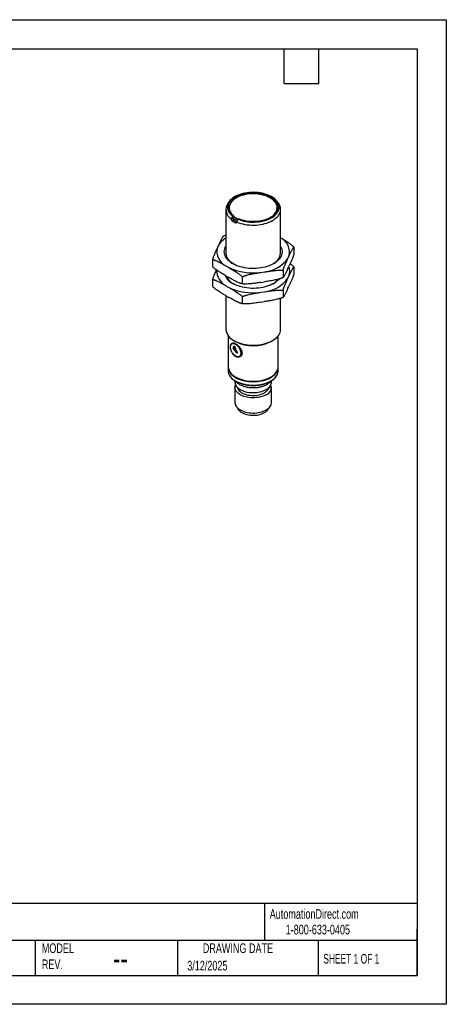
# Model space of a CAD drawing. Header units: millimetres. Extents: x 0 to 419, y 0 to 324.
# Tile 2 of 2: x 279 to 419, y 0 to 324. Entities that reach past the tile are written whole.
import ezdxf

# ---------------------------------------------------------------- set-up
doc = ezdxf.new("R2010")
doc.units = ezdxf.units.MM
doc.header["$LTSCALE"] = 1.5
doc.layers.add('TEXT', color=140, linetype='Continuous', lineweight=25)
doc.styles.add('SLDTEXTSTYLE0', font='TXT', dxfattribs={"width": 0.7})
doc.styles.add('SLDTEXTSTYLE1', font='TXT', dxfattribs={"width": 0.65})

msp = doc.modelspace()

# ---------------------------------------------------------------- linework, layer by layer
at = {"color": 7, "linetype": 'Continuous'}
for p, q in [((0, 323.85), (419.1, 323.85)), ((419.1, 323.85), (419.1, 0)), ((419.1, 0), (0, 0))]:
    msp.add_line(p, q, dxfattribs=at)
for p, q in [((347.85, 264.18), (347.39, 263.59)), ((363.83, 263.59), (363.37, 264.18)), ((346.61, 261.47), (346.61, 247.08)), ((347.71, 262.02), (347.71, 261.93)), ((348.75, 259.28), (348.97, 259.4)), ((348.97, 259.03), (348.97, 259.4)), ((349.02, 259.42), (349.02, 259.15)), ((349.06, 259.25), (349.21, 259.34)), ((363.51, 261.93), (363.51, 262.02)), ((364.61, 247.08), (364.61, 261.47)), ((348.39, 258.34), (348.85, 258.6)), ((348.39, 258.37), (348.39, 258.34)), ((349.13, 257.95), (348.71, 257.7)), ((348.85, 258.56), (348.85, 258.73)), ((349.84, 257.05), (350.23, 257.28)), ((350.23, 257.28), (350.23, 257.31)), ((350.59, 258.22), (350.81, 258.34)), ((350.98, 258.32), (350.93, 258.29)), ((350.98, 258.27), (350.98, 258.32)), ((346.61, 252.98), (345.81, 252.7)), ((344.19, 249.65), (343.85, 248.93)), ((369, 249.11), (369, 246.76)), ((342.23, 244.97), (342.23, 242.62)), ((367.03, 245.34), (367.37, 246.07)), ((346.66, 242.87), (347.59, 242.33)), ((358.09, 240.71), (359.35, 240.9)), ((365.41, 241.39), (365.41, 239.03)), ((367.03, 242.07), (367.37, 242.8)), ((369, 242.58), (369, 240.22)), ((342.23, 238.44), (342.23, 236.08)), ((346.66, 239.6), (347.59, 239.07)), ((352.02, 239.32), (352.02, 236.96)), ((358.09, 237.44), (359.35, 237.64)), ((367.03, 238.81), (367.37, 239.54)), ((346.66, 236.33), (347.59, 235.8)), ((358.09, 234.18), (359.35, 234.37)), ((365.41, 234.85), (365.41, 232.5)), ((367.03, 235.54), (367.37, 236.27)), ((346.61, 233.1), (346.61, 222.01)), ((346.66, 233.07), (347.59, 232.53)), ((352.02, 232.78), (352.02, 230.43)), ((358.09, 230.91), (359.35, 231.11)), ((364.61, 222.01), (364.61, 232.21)), ((347.41, 219.86), (347.41, 209.68)), ((348.87, 217.37), (348.61, 217.23)), ((349.25, 218.33), (349.81, 218.01)), ((361.41, 218.01), (361.98, 218.33)), ((363.81, 209.68), (363.81, 219.86)), ((349.04, 216.25), (349.03, 215.58)), ((349.03, 215.58), (349.26, 215.7)), ((349.14, 216.32), (349.1, 216.3)), ((349.11, 215.96), (349.42, 216.12)), ((349.26, 215.7), (349.11, 215.96)), ((349.2, 216.34), (349.24, 216.36)), ((349.79, 215.98), (349.2, 216.34)), ((349.83, 216), (349.24, 216.36)), ((349.26, 215.7), (349.29, 215.72)), ((350.17, 214.15), (349.29, 215.72)), ((349.42, 216.12), (349.56, 215.86)), ((349.56, 215.86), (349.79, 215.98)), ((349.6, 215.88), (350.48, 214.31)), ((349.79, 215.98), (349.83, 216)), ((350.47, 214.32), (350.17, 214.15)), ((350.48, 214.31), (350.17, 214.15)), ((351.01, 213.07), (351.27, 213.22)), ((347.41, 209.51), (347.41, 208.37)), ((363.81, 208.37), (363.81, 209.51)), ((349.61, 205.08), (349.61, 204.64)), ((349.81, 206.33), (349.95, 206.25)), ((361.27, 206.25), (361.41, 206.33)), ((361.61, 204.64), (361.61, 205.08)), ((349.61, 202.95), (349.61, 197.94)), ((361.61, 197.94), (361.61, 202.95))]:
    msp.add_line(p, q)
at = {"flags": 128}
for points in [[(350.59, 258.22), (351.19, 257.99), (351.83, 257.78), (352.49, 257.61), (353.18, 257.48), (353.88, 257.37), (354.6, 257.31), (355.32, 257.27), (356.05, 257.28), (356.77, 257.32), (357.48, 257.39), (358.18, 257.5), (358.86, 257.65), (359.52, 257.82), (360.15, 258.03), (360.75, 258.27), (361.31, 258.54), (361.82, 258.83), (362.29, 259.15), (362.72, 259.49), (363.09, 259.85), (363.41, 260.22), (363.67, 260.61), (363.87, 261.02), (364.01, 261.43), (364.09, 261.84), (364.11, 262.26), (364.07, 262.68), (363.96, 263.09), (363.8, 263.5), (363.57, 263.9), (363.29, 264.29), (362.95, 264.66), (362.56, 265.01), (362.11, 265.34), (361.62, 265.65), (361.09, 265.93), (360.51, 266.19), (359.9, 266.41), (359.26, 266.61), (358.59, 266.77), (357.9, 266.9), (357.2, 267), (356.48, 267.06), (355.76, 267.09), (355.03, 267.07), (354.31, 267.03), (353.6, 266.95), (352.9, 266.83), (352.22, 266.68), (351.57, 266.5), (350.95, 266.28), (350.36, 266.04), (349.81, 265.76), (349.3, 265.47), (348.84, 265.14), (348.42, 264.8), (348.06, 264.44), (347.76, 264.06), (347.51, 263.66), (347.32, 263.26), (347.19, 262.85), (347.12, 262.43), (347.12, 262.01), (347.17, 261.59), (347.29, 261.18), (347.47, 260.77), (347.7, 260.38), (348, 260), (348.35, 259.63), (348.75, 259.28)], [(348.97, 259.4), (348.58, 259.75), (348.24, 260.11), (347.96, 260.48), (347.73, 260.87), (347.56, 261.27), (347.46, 261.67), (347.41, 262.08), (347.43, 262.49), (347.51, 262.89), (347.64, 263.3), (347.84, 263.69), (348.09, 264.07), (348.41, 264.44), (348.77, 264.79), (349.19, 265.12), (349.65, 265.43), (350.16, 265.71), (350.71, 265.97), (351.29, 266.2), (351.91, 266.4), (352.56, 266.57), (353.23, 266.71), (353.91, 266.81), (354.61, 266.88), (355.32, 266.91), (356.03, 266.91), (356.73, 266.87), (357.43, 266.79), (358.11, 266.69), (358.78, 266.55), (359.42, 266.37), (360.03, 266.17), (360.61, 265.93), (361.15, 265.67), (361.65, 265.38), (362.11, 265.07), (362.52, 264.73), (362.87, 264.38), (363.18, 264.01), (363.42, 263.62), (363.61, 263.23), (363.73, 262.83), (363.8, 262.42), (363.81, 262.01), (363.75, 261.6), (363.63, 261.2), (363.46, 260.8), (363.22, 260.42), (362.93, 260.04), (362.58, 259.69), (362.18, 259.35), (361.74, 259.03), (361.24, 258.74), (360.71, 258.47), (360.13, 258.23), (359.53, 258.02), (358.89, 257.84), (358.23, 257.69), (357.55, 257.58), (356.85, 257.5), (356.15, 257.46), (355.44, 257.45), (354.73, 257.47), (354.03, 257.53), (353.34, 257.63), (352.67, 257.76), (352.02, 257.92), (351.4, 258.12), (350.81, 258.34)], [(350.98, 258.32), (351.57, 258.1), (352.19, 257.91), (352.83, 257.75), (353.5, 257.62), (354.19, 257.53), (354.88, 257.47), (355.59, 257.46), (356.29, 257.47), (356.99, 257.52), (357.67, 257.61), (358.34, 257.74), (358.99, 257.89), (359.61, 258.08), (360.2, 258.3), (360.75, 258.55), (361.27, 258.83), (361.74, 259.13), (362.15, 259.46), (362.52, 259.81), (362.84, 260.17), (363.09, 260.55), (363.29, 260.94), (363.42, 261.34), (363.5, 261.74), (363.51, 262.15), (363.46, 262.55), (363.34, 262.95), (363.17, 263.34), (362.93, 263.73), (362.64, 264.1), (362.29, 264.45), (361.89, 264.78), (361.44, 265.09), (360.94, 265.38), (360.4, 265.64), (359.83, 265.87), (359.22, 266.07), (358.58, 266.24), (357.91, 266.38), (357.23, 266.48), (356.54, 266.54), (355.84, 266.57), (355.13, 266.57), (354.43, 266.53), (353.74, 266.45), (353.07, 266.33), (352.41, 266.19), (351.78, 266.01), (351.19, 265.79), (350.62, 265.55), (350.1, 265.28), (349.61, 264.98), (349.18, 264.67), (348.8, 264.32), (348.47, 263.97), (348.2, 263.59), (347.98, 263.21), (347.83, 262.81), (347.74, 262.41), (347.71, 262), (347.74, 261.6), (347.84, 261.19), (348, 260.8), (348.22, 260.41), (348.49, 260.04), (348.82, 259.68), (349.21, 259.34)], [(350.23, 257.31), (350.85, 257.06), (351.5, 256.85), (352.18, 256.67), (352.89, 256.52), (353.61, 256.41), (354.35, 256.33), (355.09, 256.28), (355.84, 256.28), (356.59, 256.31), (357.33, 256.37), (358.06, 256.47), (358.77, 256.61), (359.46, 256.77), (360.12, 256.98), (360.75, 257.21), (361.35, 257.47), (361.91, 257.76), (362.42, 258.07), (362.88, 258.41), (363.3, 258.77), (363.66, 259.15), (363.97, 259.54), (364.22, 259.95), (364.41, 260.37), (364.53, 260.8), (364.6, 261.23), (364.61, 261.66), (364.55, 262.09), (364.43, 262.52), (364.25, 262.94), (364, 263.35), (363.83, 263.59)], [(348.97, 259.4), (348.97, 259.4), (348.97, 259.4)], [(348.89, 243.62), (348.37, 243.94), (347.9, 244.29), (347.47, 244.66), (347.1, 245.05), (346.79, 245.45), (346.53, 245.86), (346.34, 246.29), (346.2, 246.73), (346.12, 247.17), (346.1, 247.61), (346.15, 248.05), (346.26, 248.49), (346.43, 248.92), (346.61, 249.27)], [(364.61, 249.27), (364.69, 249.13), (364.89, 248.7), (365.02, 248.27), (365.1, 247.83), (365.12, 247.39), (365.07, 246.95), (364.96, 246.51), (364.79, 246.08), (364.57, 245.65), (364.28, 245.24), (363.94, 244.85), (363.54, 244.47), (363.1, 244.11), (362.6, 243.78), (362.06, 243.46), (361.47, 243.18), (360.85, 242.92), (360.2, 242.69), (359.51, 242.49), (358.8, 242.33), (358.07, 242.2), (357.32, 242.1), (356.57, 242.04), (355.8, 242.01), (355.04, 242.02), (354.28, 242.06), (353.52, 242.14), (352.78, 242.26), (352.06, 242.41), (351.36, 242.59), (350.69, 242.8), (350.05, 243.04), (349.45, 243.32), (348.89, 243.62)], [(364.17, 238.58), (363.94, 238.32), (363.54, 237.94), (363.1, 237.58), (362.6, 237.24), (362.06, 236.93), (361.47, 236.64), (360.85, 236.39), (360.2, 236.16), (359.51, 235.96), (358.8, 235.79), (358.07, 235.66), (357.32, 235.57), (356.57, 235.5), (355.8, 235.48), (355.04, 235.49), (354.28, 235.53), (353.52, 235.61), (352.78, 235.72), (352.06, 235.87), (351.36, 236.05), (350.69, 236.27), (350.05, 236.51), (349.45, 236.78), (348.89, 237.08)], [(349.25, 218.33), (349.79, 218.04), (350.38, 217.78), (351, 217.54), (351.66, 217.34), (352.34, 217.16), (353.04, 217.03), (353.76, 216.92), (354.5, 216.85), (355.24, 216.81), (355.98, 216.81), (356.72, 216.85), (357.46, 216.92), (358.18, 217.03), (358.88, 217.16), (359.56, 217.34), (360.22, 217.54), (360.84, 217.78), (361.43, 218.04), (361.97, 218.33), (362.48, 218.65), (362.94, 218.99), (363.34, 219.35), (363.7, 219.72), (364, 220.12), (364.24, 220.52), (364.42, 220.94), (364.54, 221.36), (364.6, 221.79), (364.61, 222.01)], [(349.81, 217.11), (350.08, 216.92), (350.35, 216.7), (350.6, 216.43), (350.83, 216.12), (351.04, 215.8), (351.21, 215.45), (351.35, 215.1), (351.44, 214.75), (351.5, 214.41), (351.51, 214.09), (351.48, 213.79), (351.4, 213.54), (351.28, 213.32), (351.13, 213.15), (350.94, 213.03), (350.72, 212.97), (350.48, 212.96), (350.22, 213.01), (349.95, 213.11), (349.68, 213.27), (349.41, 213.48), (349.15, 213.73), (348.91, 214.01), (348.69, 214.33), (348.5, 214.67), (348.34, 215.02), (348.23, 215.37), (348.15, 215.71), (348.12, 216.05), (348.13, 216.36), (348.18, 216.63), (348.28, 216.87), (348.42, 217.07), (348.59, 217.21), (348.79, 217.3), (349.02, 217.34), (349.28, 217.32), (349.54, 217.24), (349.81, 217.11)], [(348.32, 216.9), (348.37, 217.08), (348.49, 217.32), (348.66, 217.46), (348.88, 217.52), (349.15, 217.5), (349.25, 217.48), (349.36, 217.44), (349.47, 217.4), (349.58, 217.35), (349.69, 217.29), (349.81, 217.23), (349.81, 217.23), (349.81, 217.23), (349.81, 217.23), (349.81, 217.23), (350.18, 216.99), (350.56, 216.69), (350.93, 216.34), (351.26, 215.96), (351.55, 215.55), (351.77, 215.12), (351.91, 214.68), (351.96, 214.25), (351.92, 213.86), (351.77, 213.5), (351.55, 213.21), (351.26, 213), (350.93, 212.88), (350.56, 212.84), (350.18, 212.9), (349.81, 213.06), (349.81, 213.06)], [(347.41, 209.59), (347.41, 209.51), (347.44, 209.1), (347.54, 208.69), (347.69, 208.29), (347.91, 207.89), (348.18, 207.51), (348.51, 207.15), (348.89, 206.8), (349.33, 206.47), (349.81, 206.16), (350.34, 205.89), (350.91, 205.63), (351.51, 205.41), (352.15, 205.22), (352.81, 205.06), (353.49, 204.94), (354.19, 204.85), (354.9, 204.8), (355.61, 204.78), (356.33, 204.8), (357.03, 204.85), (357.73, 204.94), (358.42, 205.06), (359.08, 205.22), (359.71, 205.41), (360.31, 205.63), (360.88, 205.89), (361.41, 206.16), (361.89, 206.47), (362.33, 206.8), (362.71, 207.15), (363.04, 207.51), (363.32, 207.89), (363.53, 208.29), (363.69, 208.69), (363.78, 209.1), (363.81, 209.51), (363.81, 209.59)], [(347.62, 207.3), (347.69, 207.14), (347.91, 206.75), (348.18, 206.37), (348.51, 206), (348.89, 205.65), (349.33, 205.33), (349.81, 205.02), (350.34, 204.74), (350.91, 204.49), (351.51, 204.27), (352.15, 204.08), (352.81, 203.92), (353.49, 203.8), (354.19, 203.71), (354.9, 203.65), (355.61, 203.64), (356.33, 203.65), (357.03, 203.71), (357.73, 203.8), (358.42, 203.92), (359.08, 204.08), (359.71, 204.27), (360.31, 204.49), (360.88, 204.74), (361.41, 205.02), (361.89, 205.33), (362.33, 205.65), (362.71, 206), (363.04, 206.37), (363.32, 206.75), (363.53, 207.14), (363.61, 207.33)], [(349.81, 206.33), (350.34, 206.05), (350.91, 205.8), (351.51, 205.58), (352.15, 205.39), (352.81, 205.23), (353.49, 205.1), (354.19, 205.01), (354.9, 204.96), (355.61, 204.94), (356.33, 204.96), (357.03, 205.01), (357.73, 205.1), (358.42, 205.23), (359.08, 205.39), (359.71, 205.58), (360.31, 205.8), (360.88, 206.05), (361.41, 206.33), (361.89, 206.63), (362.33, 206.96), (362.71, 207.31), (363.04, 207.67), (363.32, 208.06), (363.53, 208.45), (363.69, 208.85), (363.78, 209.26), (363.81, 209.68)], [(349.61, 204.64), (349.61, 204.55), (349.66, 204.2), (349.77, 203.86), (349.93, 203.52), (350.16, 203.19), (350.44, 202.88), (350.77, 202.59), (351.16, 202.32), (351.59, 202.07), (352.06, 201.85), (352.57, 201.65), (353.11, 201.49), (353.67, 201.36), (354.25, 201.27), (354.85, 201.2), (355.46, 201.18), (356.07, 201.19), (356.67, 201.23), (357.26, 201.31), (357.84, 201.42), (358.39, 201.57), (358.91, 201.75), (359.4, 201.96), (359.85, 202.19), (360.26, 202.45), (360.62, 202.73), (360.93, 203.04), (361.18, 203.35), (361.38, 203.69), (361.52, 204.03), (361.59, 204.38), (361.61, 204.64)], [(359.85, 200.5), (359.4, 200.27), (358.91, 200.06), (358.39, 199.88), (357.84, 199.74), (357.26, 199.62), (356.67, 199.54), (356.07, 199.5), (355.46, 199.49), (354.85, 199.52), (354.25, 199.58), (353.67, 199.68), (353.11, 199.81), (352.57, 199.97), (352.06, 200.16), (351.59, 200.38), (351.16, 200.63), (350.77, 200.9), (350.44, 201.2), (350.16, 201.51), (349.93, 201.83), (349.77, 202.17), (349.66, 202.52), (349.61, 202.86), (349.63, 203.22), (349.71, 203.56), (349.79, 203.8)], [(350.4, 202.92), (350.46, 202.74), (350.59, 202.42), (350.79, 202.11), (351.04, 201.81), (351.35, 201.54), (351.7, 201.28), (352.11, 201.05), (352.55, 200.84), (353.03, 200.67), (353.54, 200.52), (354.07, 200.41), (354.62, 200.33), (355.18, 200.29), (355.75, 200.28), (356.32, 200.3), (356.88, 200.37), (357.42, 200.46), (357.94, 200.59), (358.44, 200.75), (358.9, 200.94), (359.32, 201.16), (359.7, 201.41), (360.03, 201.67), (360.31, 201.96), (360.54, 202.26), (360.71, 202.57), (360.81, 202.9), (360.82, 202.92)], [(349.61, 197.94), (349.61, 197.86), (349.66, 197.51), (349.77, 197.16), (349.93, 196.82), (350.16, 196.5), (350.44, 196.19), (350.77, 195.89), (351.16, 195.62), (351.59, 195.37), (352.06, 195.15), (352.57, 194.96), (353.11, 194.8), (353.67, 194.67), (354.25, 194.57), (354.85, 194.51), (355.46, 194.48), (356.07, 194.49), (356.67, 194.53), (357.26, 194.61), (357.84, 194.73), (358.39, 194.87), (358.91, 195.05), (359.4, 195.26), (359.85, 195.49), (360.26, 195.76), (360.62, 196.04), (360.93, 196.34), (361.18, 196.66), (361.38, 196.99), (361.52, 197.33), (361.59, 197.68), (361.61, 197.94)], [(350.47, 196.16), (350.59, 195.88), (350.79, 195.58), (351.04, 195.28), (351.35, 195.01), (351.7, 194.75), (352.11, 194.52), (352.55, 194.31), (353.03, 194.14), (353.54, 193.99), (354.07, 193.88), (354.62, 193.8), (355.18, 193.75), (355.75, 193.74), (356.32, 193.77), (356.88, 193.83), (357.42, 193.93), (357.94, 194.06), (358.44, 194.22), (358.9, 194.41), (359.32, 194.63), (359.7, 194.88), (360.03, 195.14), (360.31, 195.43), (360.54, 195.73), (360.71, 196.04), (360.75, 196.16)]]:
    msp.add_lwpolyline(points, dxfattribs=at)
for centre, radius, start, end in [((350.21, 261.42), 3.56, 142.4127, 239.2476), ((351.15, 262.13), 3.44, 183.1852, 231.7947), ((353.68, 265.23), 7.56, 232.2771, 246.7964), ((359.61, 262.3), 3.92, 295.5683, 354.5761), ((353.5, 264.7), 8.48, 235.5836, 244.4218), ((353.59, 264.9), 7.78, 232.5245, 245.9477), ((353.64, 264.45), 7.91, 235.5637, 244.4416), ((350.5, 245.82), 7.39, 121.7564, 148.681), ((362.34, 247.41), 5.21, 345.0921, 64.1182), ((348.9, 247.59), 5.23, 165.1587, 244.6383), ((351.02, 247.49), 4.43, 185.2954, 243.8582), ((360.2, 247.49), 4.43, 296.1418, 354.7046), ((358.17, 251.82), 10.97, 276.1469, 323.8477), ((349.1, 241.24), 5.48, 177.4292, 243.627), ((351.38, 242.01), 5.52, 203.9266, 243.2107), ((355.57, 259.2), 18.66, 244.666, 277.7479), ((363.48, 240.97), 4.15, 339.8299, 23.4038), ((351.48, 241.44), 5.06, 202.1311, 241.6345), ((358.17, 245.28), 10.97, 276.1469, 323.8477), ((359.11, 242.19), 6.03, 300.2851, 322.4456), ((355.57, 252.67), 18.66, 244.666, 277.7479), ((351.09, 222.44), 4.5, 185.5039, 245.8163), ((355.61, 229.12), 12.54, 242.4571, 297.5483), ((349.33, 215.9), 0.454, 106.1927, 129.5864), ((349.37, 215.92), 0.458, 106.2406, 119.9424), ((351.55, 210.11), 4.16, 185.9648, 245.3553), ((350.28, 208.38), 2.87, 180.261, 202.1742), ((360.95, 208.38), 2.86, 338.4604, 359.7506), ((355.61, 217.11), 12.25, 242.4928, 297.5125), ((358.88, 202.99), 2.67, 291.3055, 17.5194)]:
    msp.add_arc(centre, radius, start, end)
for points in [[(348.75, 259.28), (348.63, 258.98), (348.51, 258.67), (348.39, 258.37)], [(349.06, 259.25), (348.99, 259.08), (348.92, 258.9), (348.85, 258.73)], [(348.97, 259.4), (348.99, 259.41), (349, 259.41), (349.02, 259.42)], [(350.23, 257.31), (350.35, 257.61), (350.47, 257.91), (350.59, 258.22)]]:
    msp.add_open_spline(points, degree=3)
for points, knots in [([(348.71, 257.7), (348.69, 257.71), (348.66, 257.73), (348.62, 257.77), (348.58, 257.83), (348.53, 257.9), (348.48, 257.98), (348.44, 258.07), (348.42, 258.16), (348.4, 258.26), (348.4, 258.31), (348.39, 258.34)], [0, 0, 0, 0, 0.083186, 0.166168, 0.250381, 0.375723, 0.499961, 0.624084, 0.749052, 0.873963, 1, 1, 1, 1]), ([(348.85, 258.56), (348.85, 258.55), (348.86, 258.51), (348.86, 258.45), (348.88, 258.38), (348.9, 258.3), (348.94, 258.21), (348.99, 258.12), (349.04, 258.04), (349.1, 257.98), (349.14, 257.94), (349.16, 257.93)], [0, 0, 0, 0, 0.084354, 0.167552, 0.25102, 0.375813, 0.499834, 0.623948, 0.749504, 0.875413, 1, 1, 1, 1]), ([(350.23, 257.28), (350.23, 257.26), (350.23, 257.23), (350.22, 257.18), (350.2, 257.13), (350.17, 257.08), (350.12, 257.04), (350.06, 257.01), (349.99, 257.01), (349.91, 257.02), (349.86, 257.04), (349.84, 257.05)], [0, 0, 0, 0, 0.084365, 0.167567, 0.25103, 0.375822, 0.499834, 0.623944, 0.749499, 0.875407, 1, 1, 1, 1]), ([(345.81, 252.7), (345.79, 252.67), (345.75, 252.62), (345.68, 252.54), (345.62, 252.44), (345.55, 252.34), (345.48, 252.24), (345.37, 252.05), (345.21, 251.77), (345.01, 251.37), (344.8, 250.96), (344.53, 250.39), (344.33, 249.95), (344.19, 249.65)], [0, 0, 0, 0, 0.040694, 0.081787, 0.123293, 0.165226, 0.207601, 0.25043, 0.374145, 0.499594, 0.624444, 0.749655, 1, 1, 1, 1]), ([(369, 249.11), (368.71, 249.37), (368.13, 249.88), (367.24, 250.5), (366.35, 251.08), (365.47, 251.6), (364.89, 251.94), (364.61, 252.1)], [0, 0, 0, 0, 0.2006343, 0.403601, 0.6069529, 0.8096901, 1, 1, 1, 1]), ([(343.85, 248.93), (343.71, 248.63), (343.51, 248.19), (343.24, 247.59), (343.03, 247.12), (342.83, 246.64), (342.65, 246.18), (342.49, 245.75), (342.36, 245.37), (342.27, 245.11), (342.23, 244.97)], [0, 0, 0, 0, 0.249858, 0.374748, 0.499299, 0.624724, 0.748439, 0.834032, 0.917848, 1, 1, 1, 1]), ([(367.37, 246.07), (367.51, 246.36), (367.71, 246.8), (367.98, 247.37), (368.19, 247.78), (368.39, 248.18), (368.57, 248.5), (368.73, 248.76), (368.87, 248.96), (368.95, 249.06), (369, 249.11)], [0, 0, 0, 0, 0.249858, 0.374748, 0.499299, 0.624724, 0.748439, 0.834032, 0.917848, 1, 1, 1, 1]), ([(369, 246.76), (368.97, 246.69), (368.93, 246.56), (368.87, 246.36), (368.8, 246.17), (368.73, 245.98), (368.66, 245.8), (368.55, 245.5), (368.39, 245.1), (368.19, 244.61), (367.99, 244.14), (367.71, 243.54), (367.51, 243.1), (367.37, 242.8)], [0, 0, 0, 0, 0.040694, 0.0817869, 0.1232931, 0.1652264, 0.2076007, 0.2504298, 0.3741445, 0.4995936, 0.6244445, 0.749655, 1, 1, 1, 1]), ([(342.23, 244.97), (342.28, 244.96), (342.4, 244.93), (342.58, 244.89), (342.76, 244.83), (342.94, 244.77), (343.13, 244.7), (343.43, 244.58), (343.87, 244.39), (344.43, 244.11), (344.99, 243.81), (345.73, 243.4), (346.29, 243.08), (346.66, 242.87)], [0, 0, 0, 0, 0.040542, 0.08148, 0.122829, 0.164602, 0.206813, 0.249476, 0.373818, 0.499914, 0.624736, 0.749916, 1, 1, 1, 1]), ([(365.41, 241.39), (365.43, 241.45), (365.47, 241.59), (365.54, 241.78), (365.6, 241.97), (365.67, 242.16), (365.74, 242.35), (365.85, 242.65), (366.01, 243.05), (366.21, 243.53), (366.42, 244), (366.69, 244.6), (366.9, 245.05), (367.03, 245.34)], [0, 0, 0, 0, 0.040694, 0.081787, 0.123293, 0.165226, 0.207601, 0.25043, 0.374145, 0.499594, 0.624444, 0.749655, 1, 1, 1, 1]), ([(369, 242.58), (368.71, 242.84), (368.3, 243.21), (367.87, 243.51), (367.74, 243.6)], [0, 0, 0, 0, 0.690548, 1, 1, 1, 1]), ([(346.66, 239.6), (346.29, 239.81), (345.73, 240.14), (344.99, 240.59), (344.43, 240.93), (343.87, 241.3), (343.38, 241.65), (342.95, 241.99), (342.58, 242.29), (342.34, 242.51), (342.23, 242.62)], [0, 0, 0, 0, 0.249911, 0.374819, 0.499388, 0.624811, 0.748523, 0.834087, 0.917875, 1, 1, 1, 1]), ([(343.48, 241.59), (343.39, 241.38), (343.18, 240.94), (342.87, 240.21), (342.54, 239.39), (342.33, 238.76), (342.23, 238.44)], [0, 0, 0, 0, 0.225263, 0.483598, 0.742004, 1, 1, 1, 1]), ([(347.59, 242.33), (347.96, 242.12), (348.52, 241.79), (349.26, 241.35), (349.82, 241), (350.38, 240.63), (350.87, 240.28), (351.3, 239.95), (351.67, 239.64), (351.91, 239.42), (352.02, 239.32)], [0, 0, 0, 0, 0.249911, 0.374819, 0.499388, 0.624811, 0.748523, 0.834087, 0.917875, 1, 1, 1, 1]), ([(352.02, 239.32), (352.1, 239.35), (352.26, 239.42), (352.51, 239.51), (352.75, 239.59), (353, 239.68), (353.26, 239.76), (353.68, 239.88), (354.27, 240.03), (355.03, 240.19), (355.79, 240.34), (356.81, 240.51), (357.58, 240.63), (358.09, 240.71)], [0, 0, 0, 0, 0.040694, 0.081787, 0.123293, 0.165226, 0.207601, 0.25043, 0.374145, 0.499594, 0.624444, 0.749655, 1, 1, 1, 1]), ([(359.35, 240.9), (359.86, 240.98), (360.62, 241.1), (361.64, 241.24), (362.4, 241.33), (363.16, 241.4), (363.83, 241.44), (364.42, 241.45), (364.92, 241.43), (365.25, 241.4), (365.41, 241.39)], [0, 0, 0, 0, 0.249858, 0.374748, 0.499299, 0.624724, 0.748439, 0.834032, 0.917848, 1, 1, 1, 1]), ([(367.03, 242.07), (366.9, 241.78), (366.69, 241.34), (366.42, 240.77), (366.22, 240.36), (366.01, 239.97), (365.83, 239.64), (365.67, 239.39), (365.54, 239.19), (365.45, 239.08), (365.41, 239.03)], [0, 0, 0, 0, 0.249858, 0.374748, 0.499299, 0.624724, 0.748439, 0.834032, 0.917848, 1, 1, 1, 1]), ([(367.37, 239.54), (367.51, 239.83), (367.71, 240.27), (367.98, 240.84), (368.19, 241.25), (368.39, 241.64), (368.57, 241.97), (368.73, 242.22), (368.87, 242.42), (368.95, 242.53), (369, 242.58)], [0, 0, 0, 0, 0.249858, 0.374748, 0.4992988, 0.6247243, 0.7484395, 0.8340325, 0.9178484, 1, 1, 1, 1]), ([(369, 240.22), (368.97, 240.16), (368.93, 240.02), (368.87, 239.83), (368.8, 239.64), (368.73, 239.45), (368.66, 239.26), (368.55, 238.96), (368.39, 238.56), (368.19, 238.08), (367.99, 237.61), (367.71, 237.01), (367.51, 236.56), (367.37, 236.27)], [0, 0, 0, 0, 0.040694, 0.081787, 0.123293, 0.165226, 0.207601, 0.25043, 0.374145, 0.499594, 0.624444, 0.749655, 1, 1, 1, 1]), ([(342.23, 238.44), (342.28, 238.43), (342.4, 238.4), (342.58, 238.35), (342.76, 238.3), (342.94, 238.24), (343.13, 238.17), (343.43, 238.05), (343.87, 237.86), (344.43, 237.58), (344.99, 237.28), (345.73, 236.87), (346.29, 236.55), (346.66, 236.33)], [0, 0, 0, 0, 0.040542, 0.08148, 0.122829, 0.164602, 0.206813, 0.249476, 0.373818, 0.499914, 0.624736, 0.749916, 1, 1, 1, 1]), ([(352.02, 236.96), (351.97, 236.97), (351.85, 237), (351.67, 237.05), (351.49, 237.1), (351.31, 237.16), (351.12, 237.23), (350.82, 237.35), (350.38, 237.54), (349.82, 237.82), (349.26, 238.12), (348.52, 238.53), (347.96, 238.85), (347.59, 239.07)], [0, 0, 0, 0, 0.040542, 0.08148, 0.122829, 0.164602, 0.206813, 0.249476, 0.373818, 0.499914, 0.624736, 0.749916, 1, 1, 1, 1]), ([(358.09, 237.44), (357.58, 237.36), (356.81, 237.25), (355.8, 237.11), (355.04, 237.02), (354.28, 236.94), (353.6, 236.91), (353.01, 236.9), (352.51, 236.91), (352.19, 236.94), (352.02, 236.96)], [0, 0, 0, 0, 0.249858, 0.374748, 0.4992988, 0.6247243, 0.7484395, 0.8340325, 0.9178484, 1, 1, 1, 1]), ([(365.41, 239.03), (365.33, 239), (365.17, 238.93), (364.93, 238.84), (364.68, 238.75), (364.43, 238.67), (364.18, 238.59), (363.75, 238.47), (363.16, 238.32), (362.4, 238.16), (361.64, 238.01), (360.62, 237.84), (359.86, 237.72), (359.35, 237.64)], [0, 0, 0, 0, 0.040694, 0.081787, 0.123293, 0.165226, 0.207601, 0.25043, 0.374145, 0.499594, 0.624444, 0.749655, 1, 1, 1, 1]), ([(365.41, 234.85), (365.43, 234.92), (365.47, 235.05), (365.54, 235.25), (365.6, 235.44), (365.67, 235.63), (365.74, 235.82), (365.85, 236.11), (366.01, 236.51), (366.21, 237), (366.42, 237.47), (366.69, 238.07), (366.9, 238.51), (367.03, 238.81)], [0, 0, 0, 0, 0.040694, 0.0817869, 0.1232931, 0.1652264, 0.2076007, 0.2504298, 0.3741445, 0.4995936, 0.6244445, 0.749655, 1, 1, 1, 1]), ([(346.66, 233.07), (346.29, 233.28), (345.73, 233.61), (344.99, 234.05), (344.43, 234.4), (343.87, 234.77), (343.38, 235.12), (342.95, 235.45), (342.58, 235.76), (342.34, 235.97), (342.23, 236.08)], [0, 0, 0, 0, 0.249911, 0.374819, 0.499388, 0.624811, 0.748523, 0.834087, 0.917875, 1, 1, 1, 1]), ([(347.59, 235.8), (347.96, 235.58), (348.52, 235.26), (349.26, 234.81), (349.82, 234.47), (350.38, 234.1), (350.87, 233.75), (351.3, 233.41), (351.67, 233.11), (351.91, 232.89), (352.02, 232.78)], [0, 0, 0, 0, 0.249911, 0.374819, 0.499388, 0.624811, 0.748523, 0.834087, 0.917875, 1, 1, 1, 1]), ([(352.02, 232.78), (352.1, 232.82), (352.26, 232.88), (352.51, 232.97), (352.75, 233.06), (353, 233.14), (353.26, 233.22), (353.68, 233.34), (354.27, 233.49), (355.03, 233.66), (355.79, 233.8), (356.81, 233.98), (357.58, 234.1), (358.09, 234.18)], [0, 0, 0, 0, 0.040694, 0.081787, 0.123293, 0.165226, 0.207601, 0.25043, 0.374145, 0.499594, 0.624444, 0.749655, 1, 1, 1, 1]), ([(359.35, 234.37), (359.86, 234.45), (360.62, 234.57), (361.64, 234.71), (362.4, 234.8), (363.16, 234.87), (363.83, 234.91), (364.42, 234.91), (364.92, 234.9), (365.25, 234.87), (365.41, 234.85)], [0, 0, 0, 0, 0.249858, 0.374748, 0.499299, 0.624724, 0.748439, 0.834032, 0.917848, 1, 1, 1, 1]), ([(367.03, 235.54), (366.9, 235.25), (366.69, 234.81), (366.42, 234.24), (366.22, 233.83), (366.01, 233.43), (365.83, 233.11), (365.67, 232.85), (365.54, 232.66), (365.45, 232.55), (365.41, 232.5)], [0, 0, 0, 0, 0.249858, 0.374748, 0.499299, 0.624724, 0.748439, 0.834032, 0.917848, 1, 1, 1, 1]), ([(352.02, 230.43), (351.97, 230.44), (351.85, 230.47), (351.67, 230.51), (351.49, 230.57), (351.31, 230.63), (351.12, 230.7), (350.82, 230.82), (350.38, 231.01), (349.82, 231.29), (349.26, 231.58), (348.52, 232), (347.96, 232.32), (347.59, 232.53)], [0, 0, 0, 0, 0.040542, 0.08148, 0.122829, 0.164602, 0.206813, 0.249476, 0.373818, 0.499914, 0.624736, 0.749916, 1, 1, 1, 1]), ([(358.09, 230.91), (357.58, 230.83), (356.81, 230.72), (355.8, 230.57), (355.04, 230.48), (354.28, 230.41), (353.6, 230.37), (353.01, 230.37), (352.51, 230.38), (352.19, 230.41), (352.02, 230.43)], [0, 0, 0, 0, 0.249858, 0.374748, 0.499299, 0.624724, 0.748439, 0.834032, 0.917848, 1, 1, 1, 1]), ([(365.41, 232.5), (365.33, 232.46), (365.17, 232.4), (364.93, 232.31), (364.68, 232.22), (364.43, 232.14), (364.18, 232.06), (363.75, 231.94), (363.16, 231.79), (362.4, 231.62), (361.64, 231.48), (360.62, 231.3), (359.86, 231.18), (359.35, 231.11)], [0, 0, 0, 0, 0.040694, 0.081787, 0.123293, 0.165226, 0.207601, 0.25043, 0.374145, 0.499594, 0.624444, 0.749655, 1, 1, 1, 1]), ([(349.92, 217.17), (349.81, 217.22), (349.59, 217.34), (349.34, 217.42), (349.15, 217.44), (349, 217.43), (348.91, 217.39), (348.87, 217.37)], [0, 0, 0, 0, 0.242263, 0.499442, 0.661476, 0.819894, 1, 1, 1, 1]), ([(349.81, 213.06), (349.7, 213.14), (349.46, 213.3), (349.15, 213.65), (348.95, 213.92), (348.87, 214.08), (348.86, 214.1)], [0, 0, 0, 0, 0.32026, 0.645068, 0.969546, 1, 1, 1, 1]), ([(351.27, 213.22), (351.27, 213.22), (351.33, 213.24), (351.43, 213.32), (351.56, 213.44), (351.66, 213.57), (351.78, 213.76), (351.89, 214.03), (351.94, 214.4), (351.9, 214.7), (351.85, 214.9), (351.82, 214.98), (351.81, 215.02)], [0, 0, 0, 0, 0.000994, 0.102932, 0.197088, 0.283475, 0.362109, 0.553433, 0.722926, 0.89263, 0.954093, 1, 1, 1, 1]), ([(347.63, 207.25), (347.64, 207.24), (347.68, 207.1), (347.82, 206.84), (348.06, 206.47), (348.35, 206.11), (348.68, 205.77), (349.07, 205.45), (349.5, 205.14), (349.97, 204.86), (350.48, 204.6), (351.02, 204.37), (351.59, 204.16), (352.19, 203.98), (352.81, 203.83), (353.45, 203.71), (354.11, 203.63), (354.77, 203.57), (355.44, 203.55), (356.12, 203.55), (356.78, 203.59), (357.44, 203.67), (358.09, 203.77), (358.72, 203.9), (359.34, 204.07), (359.92, 204.26), (360.48, 204.48), (361.01, 204.73), (361.5, 205), (361.95, 205.29), (362.35, 205.61), (362.72, 205.94), (363.03, 206.3), (363.3, 206.67), (363.49, 207), (363.57, 207.2), (363.6, 207.28)], [0, 0, 0, 0, 0.002143, 0.032232, 0.062472, 0.092862, 0.123377, 0.15398, 0.184637, 0.215322, 0.246011, 0.276694, 0.307365, 0.338022, 0.368666, 0.399298, 0.429921, 0.460537, 0.491149, 0.521759, 0.552371, 0.582987, 0.61361, 0.644242, 0.674887, 0.705548, 0.736226, 0.766923, 0.797638, 0.82837, 0.859109, 0.889838, 0.920532, 0.951156, 0.981671, 1, 1, 1, 1]), ([(349.61, 205.08), (349.68, 205), (349.86, 204.8), (350.21, 204.5), (350.63, 204.19), (351.1, 203.9), (351.61, 203.65), (352.16, 203.42), (352.73, 203.23), (353.31, 203.08), (353.92, 202.96), (354.53, 202.88), (355.16, 202.84), (355.78, 202.83), (356.41, 202.86), (357.03, 202.92), (357.64, 203.02), (358.23, 203.16), (358.82, 203.33), (359.38, 203.54), (359.91, 203.79), (360.42, 204.08), (360.89, 204.4), (361.29, 204.73), (361.51, 204.97), (361.61, 205.08)], [0, 0, 0, 0, 0.02608, 0.068212, 0.111426, 0.155508, 0.200153, 0.245052, 0.28992, 0.334649, 0.379208, 0.423614, 0.467913, 0.512166, 0.556444, 0.6008, 0.645305, 0.690031, 0.735047, 0.780402, 0.826109, 0.872117, 0.918218, 0.96405, 1, 1, 1, 1])]:
    msp.add_open_spline(points, degree=3, knots=knots)
at = {"layer": 'TEXT'}
for p, q in [((9.52, 314.32), (409.57, 314.32)), ((365.76, 302.89), (365.76, 314.32)), ((377.19, 302.89), (377.19, 314.32)), ((409.57, 314.32), (409.57, 9.52)), ((365.76, 302.89), (377.19, 302.89)), ((409.57, 33.19), (9.52, 33.19)), ((359.36, 33.19), (359.36, 20.95)), ((409.57, 9.52), (409.57, 24.77)), ((409.57, 20.95), (9.52, 20.95)), ((283.95, 20.95), (283.95, 9.52)), ((330.7, 20.95), (330.7, 9.52)), ((377.02, 20.95), (377.02, 9.52)), ((9.52, 9.52), (409.57, 9.52))]:
    msp.add_line(p, q, dxfattribs=at)

# ---------------------------------------------------------------- texts
at = {"color": 179, "linetype": 'Continuous', "lineweight": 18, "char_height": 3.175, "attachment_point": 1, "style": 'SLDTEXTSTYLE0'}
for s, insert in [('AutomationDirect.com', (361.04, 31.31)), ('1-800-633-0405', (366.29, 26.16))]:
    msp.add_mtext(s, dxfattribs=dict(at, insert=insert))
at = {"layer": 'TEXT'}
for s, insert, char_height, attachment_point, style in [('FKLW-BP-1E', (238.81, 30.04), 5.556, 1, 'SLDTEXTSTYLE0'), ('MODEL ^JREV.', (286.1, 20.05), 3.175, 1, 'SLDTEXTSTYLE0'), ('DRAWING DATE', (350.59, 20.05), 3.175, 2, 'SLDTEXTSTYLE0'), ('SHEET 1 OF 1', (378.66, 16.58), 3.175, 1, 'SLDTEXTSTYLE1'), ('--', (309.45, 19.1), 7.937, 1, 'SLDTEXTSTYLE0'), ('3/12/2025', (333.92, 14.31), 3.175, 1, 'SLDTEXTSTYLE0')]:
    msp.add_mtext(s, dxfattribs=dict(at, insert=insert, char_height=char_height, attachment_point=attachment_point, style=style))

doc.saveas('drawing.dxf')
